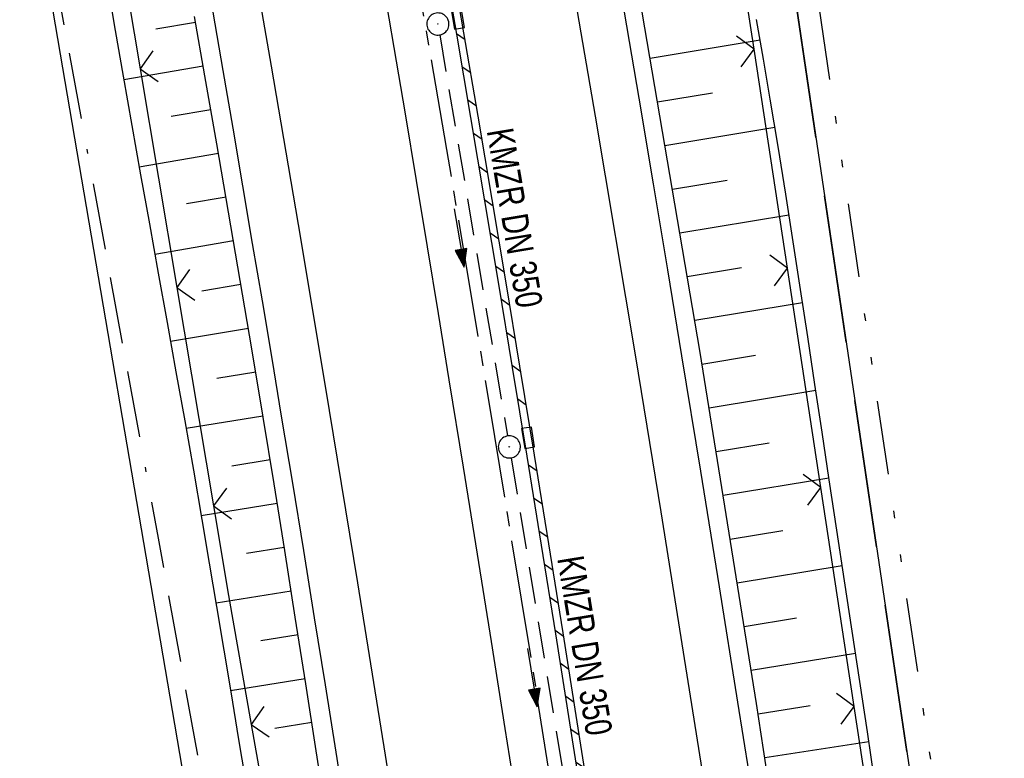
# Model space of a CAD drawing. Extents: x 510526 to 513920, y 467229 to 478797.
# Tile 71 of 256: x 511107 to 511173, y 470820 to 470870. Entities that reach past the tile are written whole.
import ezdxf

# ---------------------------------------------------------------- set-up
doc = ezdxf.new("R2010")
doc.units = 0
doc.header["$LTSCALE"] = 10
doc.header["$MEASUREMENT"] = 0
for name, pattern in [('ACAD_ISO16W100', [73, 15, -6.5, 15, -6.5, 15, -7, 1, -7]), ('ACHSE', [5.5, 4, -0.5, 0.5, -0.5]), ('LT00', [0]), ('LT05', [0.7, 0.5, -0.2]), ('LT09', [0.54, 0.2, -0.1, 0.02, -0.1, 0.02, -0.1]), ('STRICHLINIE2', [0.375, 0.25, -0.125])]:
    doc.linetypes.add(name, pattern=pattern)
doc.layers.get('0').update_dxf_attribs({"linetype": 'LT00'})
for name, color, linetype in [('-AX-020', 250, 'ACHSE'), ('-Halt-Pfeil', 4, 'LT00'), ('-Haltung', 182, 'STRICHLINIE2'), ('-Haltungsbeschriftung', 182, 'LT00'), ('BAB-KABEL', 220, 'ACAD_ISO16W100'), ('DFK_AB_L', 21, 'LT00'), ('GEMARKUNGSGRENZE', 3, 'LT09'), ('V96_AFBR_BAB', 250, 'LT00'), ('V96_BOESCH', 250, 'LT00'), ('V96_BORDRINNE', 182, 'LT00'), ('V96_BOSCHUNG', 250, 'LT00'), ('V96_KA_PRUF', 182, 'LT00'), ('V96_LD_MARK', 250, 'LT00'), ('V96_RINNE', 182, 'LT00'), ('V96_SINKK', 182, 'LT00'), ('V96_ZAUN', 40, 'LT00'), ('WSG-GRENZE', 162, 'LT05')]:
    doc.layers.add(name, color=color, linetype=linetype)
doc.styles.add('Haltungsbeschriftung', font='ARIAL.TTF', dxfattribs={"width": 0.75})

# ---------------------------------------------------------------- blocks, each defined once
blk = doc.blocks.new('SYMB0652')
at = {"color": 0, "linetype": 'ByBlock'}
blk.add_lwpolyline([(-0.15, -0.075), (0.15, -0.075), (0.15, 0.075), (-0.15, 0.075), (-0.15, -0.075)], dxfattribs=at)
blk = doc.blocks.new('SYMB0003')
at = {"color": 0, "linetype": 'ByBlock'}
for p, q in [((-0.015712, 0), (0.010166, 0.012015)), ((0, -0.021257), (-0.015712, 0)), ((0.010166, 0.012015), (0, -0.021257))]:
    blk.add_line(p, q, dxfattribs=at)
for points in [[(-0.031395, 0.499013), (-0.093691, 0.491144), (-0.154509, 0.475528), (-0.21289, 0.452414), (-0.267913, 0.422164), (-0.318712, 0.385257), (-0.364484, 0.342274), (-0.404509, 0.293893), (-0.438154, 0.240877), (-0.464888, 0.184062), (-0.484292, 0.124345), (-0.496058, 0.062667), (-0.5, 0)], [(0.5, 0), (0.496057, 0.062667), (0.484292, 0.124345), (0.464888, 0.184062), (0.438153, 0.240877), (0.404509, 0.293893), (0.364484, 0.342274), (0.318712, 0.385257), (0.267913, 0.422164), (0.21289, 0.452414), (0.154509, 0.475528), (0.093691, 0.491144), (0.031395, 0.499013), (-0.031395, 0.499013)], [(-0.5, 0), (-0.496058, -0.062667), (-0.484292, -0.124345), (-0.464888, -0.184062), (-0.438154, -0.240877), (-0.404509, -0.293893), (-0.364485, -0.342274), (-0.318712, -0.385257), (-0.267914, -0.422164), (-0.21289, -0.452414), (-0.154509, -0.475529), (-0.093691, -0.491144), (-0.031395, -0.499014), (0.031395, -0.499014)], [(0.031395, -0.499014), (0.093691, -0.491144), (0.154509, -0.475529), (0.21289, -0.452414), (0.267914, -0.422164), (0.318712, -0.385257), (0.364485, -0.342274), (0.404509, -0.293893), (0.438154, -0.240877), (0.464889, -0.184062), (0.484292, -0.124345), (0.496058, -0.062667), (0.5, 0)]]:
    blk.add_lwpolyline(points, dxfattribs=at)
blk = doc.blocks.new('SYMB0024')
at = {"color": 0, "linetype": 'ByBlock'}
for p, q in [((-0.5, 0.5), (0, 0)), ((0, 0), (0.5, 0.5))]:
    blk.add_line(p, q, dxfattribs=at)
blk = doc.blocks.new('SYMB0070')
at = {"color": 0, "linetype": 'ByBlock'}
for p, q in [((-0.5, 0), (0.2, 0)), ((0.5, 0), (0.2, 0.1)), ((0.2, 0.1), (0.2, 0)), ((0.468, 0), (0.21, 0.086)), ((0.21, 0.086), (0.21, -0.086)), ((0.21, -0.086), (0.468, 0)), ((0.22, -0.072), (0.437, 0)), ((0.23, -0.058), (0.405, 0)), ((0.24, -0.045), (0.374, 0)), ((0.342, 0), (0.25, 0.031)), ((0.25, 0.031), (0.25, -0.031)), ((0.25, -0.031), (0.342, 0)), ((0.26, -0.017), (0.31, 0)), ((0.27, -0.003), (0.279, 0))]:
    blk.add_line(p, q, dxfattribs=at)
for points in [[(0.2, 0), (0.2, -0.1), (0.5, 0)], [(0.437, 0), (0.22, 0.072), (0.22, -0.072)], [(0.405, 0), (0.23, 0.058), (0.23, -0.058)], [(0.374, 0), (0.24, 0.045), (0.24, -0.045)], [(0.31, 0), (0.26, 0.017), (0.26, -0.017)], [(0.279, 0), (0.27, 0.003), (0.27, -0.003)]]:
    blk.add_lwpolyline(points, dxfattribs=at)

msp = doc.modelspace()

# ---------------------------------------------------------------- hatches: boundary and pattern name
at = {"layer": 'V96_BORDRINNE'}
h = msp.add_hatch(dxfattribs=at)
h.set_pattern_fill('ANSI31', color=256, scale=13, angle=280, style=0)
h.paths.add_polyline_path([(511137.824, 470863.611), (511136.864, 470869.248), (511136.805, 470869.588), (511136.312, 470869.505), (511136.371, 470869.164), (511137.331, 470863.528), (511138.283, 470857.89), (511139.227, 470852.251), (511140.161, 470846.611), (511140.839, 470842.475), (511141.332, 470842.554), (511140.654, 470846.692), (511139.72, 470852.334), (511138.776, 470857.973)])
h.paths.add_polyline_path([(511142.614, 470834.664), (511141.639, 470840.679), (511141.551, 470841.222), (511141.057, 470841.143), (511141.146, 470840.599), (511142.12, 470834.585), (511143.084, 470828.569), (511144.04, 470822.552), (511144.989, 470816.523), (511145.749, 470811.65), (511146.243, 470811.726), (511145.483, 470816.6), (511144.534, 470822.63), (511143.578, 470828.648)])

# ---------------------------------------------------------------- linework, layer by layer
at = {"layer": '-AX-020', "ltscale": 0.2, "flags": 128}
msp.add_lwpolyline([(513881.716, 478796.972), (513877.87, 478787.354), (513870.367, 478768.801), (513862.788, 478750.278), (513855.137, 478731.786), (513847.411, 478713.324), (513839.611, 478694.893), (513831.738, 478676.494), (513823.791, 478658.127), (513815.771, 478639.791), (513807.678, 478621.487), (513799.512, 478603.216), (513791.272, 478584.978), (513782.96, 478566.773), (513774.576, 478548.601), (513766.118, 478530.463), (513757.588, 478512.359), (513748.986, 478494.289), (513740.312, 478476.254), (513731.565, 478458.253), (513722.747, 478440.287), (513713.857, 478422.357), (513704.896, 478404.463), (513695.863, 478386.605), (513686.758, 478368.782), (513677.583, 478350.997), (513668.336, 478333.248), (513659.019, 478315.536), (513649.63, 478297.862), (513640.172, 478280.225), (513630.643, 478262.626), (513621.043, 478245.066), (513611.374, 478227.544), (513601.634, 478210.061), (513591.825, 478192.617), (513586.745, 478183.647), (513576.83, 478166.262), (513566.848, 478148.917), (513556.8, 478131.609), (513546.688, 478114.338), (513536.514, 478097.104), (513526.28, 478079.906), (513515.988, 478062.743), (513505.638, 478045.613), (513495.234, 478028.517), (513484.778, 478011.453), (513474.27, 477994.421), (513463.712, 477977.419), (513453.108, 477960.447), (513442.457, 477943.503), (513431.762, 477926.587), (513421.026, 477909.698), (513410.248, 477892.835), (513399.432, 477875.997), (513388.579, 477859.182), (513377.691, 477842.39), (513366.769, 477825.62), (513355.815, 477808.871), (513344.831, 477792.142), (513333.819, 477775.431), (513322.78, 477758.738), (513311.715, 477742.062), (513300.628, 477725.401), (513289.519, 477708.754), (513278.389, 477692.121), (513267.242, 477675.5), (513256.078, 477658.891), (513244.899, 477642.291), (513233.706, 477625.7), (513222.502, 477609.117), (513211.288, 477592.542), (513200.066, 477575.971), (513188.837, 477559.405), (513177.603, 477542.843), (513166.366, 477526.282), (513154.797, 477509.239), (513142.496, 477491.114), (513130.197, 477472.988), (513117.902, 477454.859), (513105.613, 477436.726), (513093.333, 477418.587), (513081.064, 477400.44), (513068.808, 477382.285), (513056.567, 477364.119), (513044.344, 477345.942), (513032.141, 477327.752), (513019.958, 477309.547), (513007.8, 477291.325), (512995.668, 477273.087), (512983.565, 477254.83), (512971.492, 477236.552), (512959.452, 477218.253), (512947.447, 477199.931), (512935.479, 477181.584), (512923.551, 477163.212), (512911.665, 477144.812), (512899.822, 477126.385), (512888.026, 477107.927), (512876.279, 477089.439), (512864.582, 477070.918), (512852.939, 477052.364), (512841.352, 477033.775), (512829.822, 477015.15), (512818.352, 476996.488), (512806.945, 476977.787), (512795.603, 476959.048), (512789.644, 476949.141), (512778.405, 476930.339), (512767.236, 476911.496), (512756.135, 476892.613), (512745.103, 476873.688), (512734.14, 476854.724), (512723.246, 476835.72), (512712.422, 476816.676), (512701.668, 476797.593), (512690.983, 476778.471), (512680.369, 476759.309), (512669.824, 476740.11), (512659.35, 476720.871), (512648.946, 476701.595), (512638.612, 476682.281), (512628.349, 476662.929), (512618.157, 476643.54), (512608.036, 476624.113), (512597.985, 476604.65), (512588.006, 476585.15), (512578.098, 476565.614), (512568.261, 476546.042), (512558.497, 476526.434), (512548.803, 476506.791), (512539.182, 476487.112), (512529.632, 476467.399), (512520.155, 476447.65), (512510.749, 476427.867), (512501.416, 476408.05), (512492.156, 476388.199), (512482.968, 476368.314), (512473.852, 476348.396), (512464.81, 476328.445), (512455.84, 476308.46), (512446.944, 476288.443), (512438.12, 476268.394), (512429.37, 476248.313), (512420.694, 476228.2), (512412.09, 476208.055), (512403.561, 476187.879), (512395.105, 476167.672), (512386.723, 476147.434), (512378.415, 476127.166), (512370.181, 476106.867), (512362.021, 476086.539), (512353.936, 476066.181), (512345.925, 476045.794), (512337.988, 476025.377), (512330.127, 476004.932), (512322.339, 475984.458), (512314.627, 475963.955), (512306.989, 475943.425), (512299.427, 475922.867), (512291.94, 475902.281), (512284.528, 475881.669), (512277.191, 475861.029), (512269.93, 475840.362), (512262.744, 475819.67), (512255.634, 475798.951), (512248.599, 475778.206), (512241.641, 475757.436), (512234.758, 475736.641), (512227.951, 475715.82), (512221.221, 475694.975), (512214.566, 475674.105), (512207.988, 475653.211), (512201.487, 475632.294), (512200.128, 475627.887), (512194.281, 475608.791), (512188.5, 475589.674), (512182.785, 475570.538), (512177.137, 475551.381), (512171.56, 475532.204), (512166.053, 475513.007), (512160.618, 475493.788), (512155.257, 475474.55), (512149.971, 475455.29), (512148.09, 475448.361), (512142.908, 475429.074), (512137.804, 475409.765), (512132.778, 475390.436), (512127.829, 475371.088), (512122.957, 475351.719), (512118.163, 475332.332), (512113.447, 475312.925), (512108.808, 475293.499), (512104.247, 475274.055), (512099.765, 475254.593), (512095.36, 475235.113), (512091.033, 475215.616), (512086.785, 475196.101), (512082.614, 475176.57), (512078.522, 475157.022), (512074.508, 475137.458), (512070.573, 475117.878), (512066.716, 475098.282), (512063.238, 475080.246), (512059.532, 475060.621), (512055.901, 475040.983), (512052.344, 475021.33), (512048.857, 475001.665), (512045.438, 474981.988), (512042.084, 474962.3), (512038.794, 474942.602), (512035.562, 474922.893), (512032.388, 474903.175), (512029.269, 474883.449), (512026.201, 474863.714), (512023.183, 474843.972), (512020.21, 474824.222), (512017.282, 474804.467), (512014.394, 474784.705), (512011.544, 474764.937), (512008.73, 474745.165), (512005.949, 474725.388), (512003.198, 474705.607), (512000.474, 474685.821), (511997.775, 474666.033), (511995.098, 474646.242), (511992.439, 474626.448), (511989.798, 474606.651), (511987.169, 474586.854), (511984.552, 474567.054), (511981.943, 474547.253), (511979.34, 474527.452), (511976.744, 474507.689), (511975.127, 474495.377), (511973.477, 474482.815), (511971.825, 474470.254), (511970.169, 474457.693), (511968.506, 474445.133), (511966.835, 474432.574), (511965.154, 474420.016), (511963.46, 474407.46), (511961.752, 474394.906), (511960.027, 474382.355), (511958.283, 474369.806), (511956.518, 474357.259), (511954.73, 474344.717), (511952.918, 474332.177), (511951.078, 474319.642), (511949.209, 474307.111), (511947.309, 474294.584), (511945.376, 474282.063), (511943.407, 474269.547), (511941.4, 474257.038), (511939.355, 474244.534), (511937.267, 474232.038), (511935.137, 474219.549), (511932.96, 474207.067), (511930.736, 474194.594), (511928.462, 474182.131), (511926.136, 474169.676), (511923.757, 474157.232), (511921.321, 474144.799), (511918.829, 474132.377), (511916.276, 474119.967), (511913.661, 474107.57), (511910.982, 474095.187), (511908.238, 474082.818), (511905.425, 474070.464), (511902.544, 474058.127), (511899.59, 474045.806), (511896.562, 474033.504), (511893.47, 474021.261), (511890.29, 474008.997), (511887.033, 473996.753), (511883.699, 473984.53), (511880.287, 473972.328), (511876.798, 473960.148), (511873.233, 473947.991), (511869.591, 473935.856), (511865.873, 473923.745), (511862.077, 473911.656), (511858.206, 473899.593), (511854.259, 473887.554), (511850.236, 473875.54), (511846.136, 473863.552), (511841.962, 473851.59), (511837.711, 473839.654), (511833.386, 473827.746), (511828.985, 473815.865), (511824.51, 473804.012), (511819.96, 473792.188), (511815.335, 473780.392), (511810.636, 473768.626), (511805.863, 473756.89), (511801.015, 473745.185), (511796.094, 473733.51), (511791.099, 473721.866), (511786.031, 473710.255), (511780.889, 473698.675), (511775.675, 473687.128), (511770.388, 473675.615), (511765.028, 473664.135), (511759.596, 473652.689), (511754.091, 473641.278), (511748.515, 473629.901), (511742.867, 473618.56), (511737.147, 473607.255), (511731.356, 473595.986), (511725.494, 473584.754), (511719.562, 473573.559), (511713.558, 473562.402), (511707.485, 473551.283), (511701.341, 473540.203), (511695.128, 473529.162), (511688.845, 473518.159), (511682.492, 473507.198), (511676.07, 473496.276), (511669.58, 473485.395), (511663.021, 473474.555), (511656.394, 473463.757), (511649.699, 473453.001), (511642.935, 473442.288), (511636.105, 473431.617), (511629.207, 473420.99), (511622.242, 473410.406), (511615.211, 473399.867), (511608.113, 473389.372), (511600.949, 473378.922), (511593.719, 473368.518), (511586.423, 473358.16), (511579.062, 473347.848), (511571.637, 473337.582), (511564.147, 473327.364), (511556.592, 473317.193), (511548.973, 473307.07), (511541.291, 473296.996), (511533.545, 473286.969), (511525.735, 473276.993), (511517.863, 473267.066), (511509.929, 473257.188), (511501.932, 473247.361), (511493.873, 473237.584), (511485.753, 473227.859), (511477.572, 473218.186), (511475.548, 473215.811), (511467.291, 473206.202), (511458.976, 473196.642), (511450.605, 473187.132), (511442.182, 473177.667), (511433.709, 473168.249), (511425.188, 473158.872), (511416.622, 473149.537), (511408.014, 473140.241), (511399.365, 473130.982), (511390.679, 473121.758), (511381.958, 473112.568), (511373.205, 473103.409), (511364.421, 473094.278), (511355.61, 473085.175), (511346.772, 473076.096), (511337.912, 473067.039), (511329.031, 473058.003), (511320.132, 473048.986), (511311.216, 473039.984), (511302.286, 473030.997), (511293.345, 473022.02), (511284.394, 473013.053), (511275.436, 473004.094), (511266.473, 472995.139), (511255.909, 472984.591), (511236.789, 472965.502), (511230.177, 472958.9), (511223.567, 472952.294), (511216.964, 472945.683), (511210.368, 472939.063), (511203.785, 472932.433), (511197.215, 472925.788), (511190.663, 472919.125), (511184.131, 472912.443), (511177.622, 472905.739), (511171.139, 472899.01), (511164.685, 472892.252), (511158.263, 472885.464), (511151.877, 472878.643), (511145.529, 472871.786), (511139.222, 472864.891), (511132.96, 472857.955), (511126.746, 472850.976), (511120.583, 472843.952), (511114.476, 472836.881), (511109.32, 472830.82), (511103.322, 472823.655), (511097.386, 472816.438), (511091.511, 472809.171), (511085.699, 472801.854), (511079.95, 472794.488), (511074.265, 472787.072), (511068.642, 472779.609), (511063.084, 472772.097), (511057.591, 472764.538), (511052.162, 472756.933), (511046.799, 472749.281), (511041.501, 472741.584), (511036.27, 472733.841), (511031.105, 472726.054), (511026.007, 472718.223), (511020.976, 472710.349), (511016.012, 472702.431), (511011.117, 472694.472), (511006.29, 472686.471), (511001.532, 472678.429), (510996.842, 472670.347), (510992.223, 472662.225), (510987.672, 472654.063), (510983.192, 472645.863), (510978.782, 472637.625), (510974.443, 472629.349), (510970.175, 472621.036), (510965.978, 472612.687), (510961.853, 472604.303), (510957.799, 472595.883), (510953.818, 472587.43), (510949.91, 472578.942), (510946.074, 472570.422), (510942.311, 472561.868), (510938.622, 472553.283), (510935.007, 472544.666), (510931.465, 472536.02), (510927.997, 472527.343), (510924.604, 472518.636), (510921.286, 472509.901), (510918.042, 472501.138), (510914.874, 472492.347), (510911.781, 472483.529), (510908.763, 472474.686), (510905.821, 472465.817), (510902.956, 472456.923), (510900.166, 472448.004), (510897.454, 472439.062), (510894.817, 472430.098), (510892.258, 472421.111), (510889.776, 472412.102), (510887.37, 472403.073), (510885.043, 472394.023), (510882.792, 472384.954), (510880.62, 472375.866), (510878.525, 472366.759), (510876.509, 472357.635), (510874.57, 472348.494), (510872.71, 472339.337), (510870.929, 472330.164), (510869.226, 472320.976), (510867.602, 472311.774), (510866.056, 472302.558), (510864.59, 472293.33), (510863.202, 472284.089), (510861.894, 472274.837), (510860.665, 472265.574), (510859.516, 472256.301), (510858.445, 472247.018), (510857.455, 472237.726), (510856.544, 472228.427), (510855.712, 472219.119), (510854.96, 472209.806), (510854.288, 472200.485), (510853.696, 472191.159), (510853.184, 472181.829), (510852.752, 472172.495), (510852.399, 472163.157), (510852.127, 472153.817), (510851.934, 472144.475), (510851.822, 472135.131), (510851.789, 472125.787), (510851.836, 472116.443), (510851.964, 472107.1), (510852.009, 472104.711), (510852.237, 472095.37), (510852.543, 472086.03), (510852.927, 472076.694), (510853.387, 472067.361), (510853.922, 472058.032), (510854.53, 472048.707), (510855.21, 472039.388), (510855.961, 472030.074), (510856.782, 472020.766), (510857.671, 472011.464), (510858.627, 472002.169), (510859.649, 471992.88), (510860.734, 471983.599), (510861.883, 471974.326), (510863.094, 471965.06), (510864.364, 471955.802), (510865.694, 471946.554), (510867.082, 471937.313), (510868.525, 471928.081), (510870.024, 471918.857), (510871.577, 471909.643), (510873.182, 471900.438), (510874.839, 471891.241), (510876.545, 471882.054), (510878.3, 471872.876), (510880.102, 471863.708), (510881.95, 471854.548), (510883.842, 471845.397), (510885.778, 471836.255), (510887.756, 471827.123), (510889.775, 471817.999), (510891.834, 471808.885), (510893.93, 471799.779), (510896.064, 471790.681), (510898.233, 471781.592), (510900.437, 471772.511), (510902.673, 471763.439), (510904.942, 471754.374), (510907.241, 471745.317), (510909.57, 471736.267), (510911.926, 471727.225), (510914.31, 471718.19), (510916.719, 471709.161), (510919.152, 471700.139), (510921.608, 471691.124), (510924.087, 471682.114), (510926.585, 471673.11), (510929.104, 471664.112), (510931.64, 471655.118), (510934.193, 471646.129), (510936.762, 471637.145), (510939.345, 471628.165), (510941.941, 471619.188), (510944.55, 471610.216), (510947.169, 471601.246), (510949.797, 471592.279), (510952.434, 471583.314), (510955.078, 471574.352), (510957.727, 471565.391), (510960.382, 471556.431), (510963.039, 471547.473), (510967.703, 471531.767), (510970.248, 471523.199), (510975.26, 471506.323), (510980.27, 471489.445), (510985.273, 471472.566), (510990.267, 471455.684), (510995.248, 471438.798), (511000.214, 471421.908), (511005.162, 471405.012), (511010.087, 471388.11), (511014.988, 471371.201), (511019.861, 471354.283), (511024.703, 471337.357), (511029.511, 471320.421), (511034.281, 471303.475), (511039.011, 471286.517), (511043.698, 471269.547), (511048.338, 471252.564), (511052.928, 471235.568), (511057.465, 471218.557), (511061.945, 471201.532), (511066.367, 471184.491), (511070.726, 471167.434), (511075.019, 471150.36), (511079.243, 471133.269), (511083.395, 471116.16), (511086.572, 471102.843), (511090.589, 471085.702), (511094.527, 471068.543), (511098.388, 471051.366), (511102.17, 471034.172), (511105.875, 471016.961), (511109.501, 470999.734), (511113.048, 470982.489), (511116.518, 470965.23), (511119.908, 470947.954), (511123.221, 470930.663), (511126.454, 470913.357), (511129.609, 470896.037), (511132.686, 470878.703), (511135.683, 470861.354), (511138.602, 470843.993), (511141.441, 470826.619), (511144.202, 470809.231), (511146.884, 470791.831), (511149.487, 470774.42), (511152.01, 470756.996), (511154.454, 470739.562), (511156.819, 470722.116), (511159.105, 470704.66), (511161.311, 470687.193), (511163.438, 470669.717), (511165.485, 470652.232), (511165.638, 470650.897), (511167.873, 470631.022), (511170.027, 470611.138), (511172.103, 470591.246), (511174.098, 470571.346), (511176.014, 470551.438), (511177.851, 470531.523), (511179.526, 470512.546), (511180.884, 470496.345), (511182.163, 470480.137), (511183.363, 470463.922), (511184.482, 470447.702), (511185.522, 470431.478), (511186.482, 470415.247), (511187.362, 470399.013), (511188.162, 470382.774), (511188.882, 470366.532), (511189.522, 470350.286), (511190.082, 470334.037), (511190.563, 470317.786), (511190.963, 470301.532), (511191.284, 470285.277), (511191.524, 470269.02), (511191.684, 470252.763), (511191.765, 470236.505), (511191.765, 470220.247), (511191.686, 470203.988), (511191.526, 470187.731), (511191.287, 470171.474), (511191.243, 470169.007), (511190.912, 470152.752), (511190.504, 470136.499), (511190.023, 470120.247), (511189.472, 470103.998), (511188.854, 470087.752), (511188.173, 470071.508), (511187.432, 470055.266), (511186.634, 470039.027), (511185.783, 470022.791), (511184.882, 470006.558), (511183.935, 469990.327), (511182.944, 469974.099), (511181.913, 469957.873), (511180.846, 469941.65), (511179.745, 469925.429), (511178.614, 469909.21), (511177.457, 469892.993), (511176.276, 469876.777), (511175.075, 469860.563), (511173.858, 469844.35), (511172.627, 469828.139), (511171.386, 469811.927), (511170.138, 469795.717), (511168.847, 469778.991), (511030.959, 467993.348), (511029.419, 467973.407), (511027.883, 467953.466), (511026.353, 467933.525), (511024.832, 467913.582), (511023.323, 467893.64), (511021.828, 467873.695), (511020.353, 467853.75), (511018.898, 467833.804), (511017.467, 467813.855), (511016.063, 467793.903), (511014.69, 467773.951), (511013.35, 467753.995), (511012.046, 467734.038), (511010.782, 467714.078), (511009.56, 467694.116), (511008.383, 467674.151), (511007.254, 467654.183), (511006.177, 467634.211), (511005.154, 467614.237), (511004.188, 467594.261), (511003.284, 467574.281), (511002.442, 467554.299), (511001.667, 467534.314), (511000.962, 467514.327), (511000.329, 467494.336), (510999.772, 467474.345), (510999.556, 467465.709), (510999.112, 467445.714), (510998.747, 467425.717), (510998.463, 467405.719), (510998.259, 467385.719), (510998.135, 467365.72), (510998.091, 467345.72), (510998.127, 467325.72), (510998.243, 467305.721), (510998.439, 467285.721), (510998.715, 467265.723), (510999.071, 467245.726), (510999.432, 467229.156)], dxfattribs=at)
at = {"layer": '-Haltung'}
for p, q in [((511135.223, 470869.108, 359.872), (511139.814, 470841.97, 359.872)), ((511140.061, 470840.49, 359.872), (511144.896, 470811.065, 359.872))]:
    msp.add_line(p, q, dxfattribs=at)
at = {"layer": 'BAB-KABEL', "ltscale": 0.03, "flags": 128}
msp.add_lwpolyline([(513339.839, 477816.319), (513312.266, 477774.649), (513284.672, 477732.996), (513252.5, 477694.412), (513223.881, 477653.496), (513195.795, 477612.121), (513167.629, 477570.875), (513139.88, 477529.298), (513111.793, 477487.916), (513083.807, 477446.454), (513055.844, 477404.978), (513022.492, 477355.034), (513000.515, 477321.52), (512973.122, 477279.62), (512945.422, 477237.871), (512917.575, 477196.217), (512879.155, 477137.499), (512858.339, 477103.216), (512837.389, 477068.954), (512811.451, 477026.06), (512784.195, 476983.896), (512756.652, 476941.559), (512731.123, 476898.632), (512706.393, 476854.964), (512681.949, 476811.101), (512658.869, 476770.394), (512633.742, 476723.052), (512609.823, 476678.973), (512586.03, 476634.72), (512574.463, 476609.04), (512565.77, 476584.237), (512545.206, 476542.916), (512523.454, 476497.739), (512501.769, 476452.474), (512480.246, 476407.171), (512458.846, 476361.789), (512438.563, 476315.939), (512418.177, 476270.118), (512378.72, 476177.833), (512359.892, 476131.364), (512341.348, 476084.783), (512322.575, 476038.314), (512304.817, 475991.341), (512287.677, 475944.24), (512270.282, 475897.168), (512254.121, 475849.696), (512237.768, 475802.276), (512221.53, 475754.824), (512205.859, 475707.192), (512190.782, 475659.377), (512175.78, 475611.52), (512161.516, 475563.423), (512145.692, 475515.804), (512137.725, 475496.074), (512130.625, 475467.918), (512119.035, 475418.91), (512105.583, 475370.555), (512100.73, 475351.099), (512084.182, 475320.513), (512082.618, 475318.668), (512071.987, 475296.243), (512062.064, 475264.372), (512059.316, 475232.902), (512061.872, 475193.176), (512054.818, 475143.1), (512045.689, 475099.989), (512036.29, 475050.898), (512027.273, 475001.725), (512018.223, 474952.549), (512008.899, 474903.418), (512000.14, 474854.229), (511992.355, 474804.855), (511985.273, 474755.369), (511977.385, 474700.851), (511969.41, 474646.425), (511966.53, 474615.204), (511972.795, 474604.79), (511970.049, 474596.165), (511959.565, 474586.374), (511941.907, 474517.478), (511936.852, 474477.772), (511926.657, 474399.733), (511919.973, 474355.376), (511910.09, 474296.615), (511899.454, 474238.126), (511883.784, 474152.683), (511870.289, 474094.001), (511857.131, 474053.876), (511852.776, 474012.454), (511853.171, 473966.862), (511852.492, 473957.146), (511851.311, 473949.656), (511841.692, 473942.065), (511825.821, 473895.229), (511826.651, 473894.117), (511810.899, 473851.945), (511793.573, 473805.027), (511775.285, 473758.358), (511755.124, 473712.475), (511734.052, 473667.008), (511712.225, 473621.972), (511689.498, 473577.273), (511665.157, 473533.497), (511639.854, 473490.241), (511612.908, 473448.14), (511601.588, 473431.806), (511558.048, 473366.072), (511514.894, 473306.01), (511484.056, 473267.454), (511450.631, 473224.7), (511393.065, 473164.53), (511363.017, 473132.866), (511308.517, 473076.446), (511275.572, 473040.359), (511243.006, 473009.331), (511235.22, 472986.054), (511231.03, 472981.056), (511075.99, 472813.106), (511070.243, 472807.304), (511057.801, 472797.513), (511038.028, 472769.96), (511010.695, 472730.526), (510983.876, 472687.185), (510959.577, 472643.761), (510934.3, 472604.326), (510904.804, 472574.327), (510913.914, 472558.288), (510911.702, 472550.665), (510911.228, 472549.239), (510895.971, 472514.712), (510882.655, 472477.924), (510872.403, 472460.753), (510857.497, 472432.352), (510836.101, 472381.12), (510836.281, 472368.894), (510832.944, 472355.972), (510830.181, 472332.026), (510848.219, 472325.537), (510838.512, 472271.416), (510831.965, 472215.431), (510830.702, 472169.392), (510828.833, 472118.665), (510829.075, 472067.625), (510833.949, 472011.739), (510842.444, 471951.437), (510849.978, 471906.34), (510856.18, 471866.272), (510867.229, 471812.821), (510879.853, 471762.875), (510891.506, 471713.806), (510903.789, 471665.07), (510916.063, 471616.285), (510929.638, 471568.076), (510950.958, 471501.368), (510971.606, 471429.824), (510974.35, 471422.765), (510989.551, 471366.875), (511004.499, 471314.199), (511016.364, 471270.838), (511026.276, 471232.419), (511039.24, 471184.146), (511056.597, 471116.881), (511065.905, 471078.265), (511077.604, 471030.011), (511089.225, 470981.622), (511098.911, 470932.895), (511107.165, 470884.025), (511116.152, 470835.042), (511125.079, 470786.059), (511133.148, 470736.973), (511137.299, 470706.315), (511129.89, 470689.715), (511129.543, 470684.612), (511132.443, 470671.581), (511143.113, 470670.948), (511145.784, 470638.261), (511151.08, 470588.888), (511155.977, 470539.416), (511159.512, 470489.779), (511162.627, 470440.141), (511165.944, 470390.621), (511167.842, 470340.945), (511167.805, 470291.237), (511167.773, 470272.425), (511169.192, 470243.962), (511168.974, 470223.344), (511163.734, 470203.872), (511151.457, 470170.118), (511152.401, 470145.764), (511161.627, 470107.325), (511162.261, 470078.654), (511157.084, 470021.39), (511153.973, 469975.779), (511150.229, 469924.108), (511146.614, 469878.373), (511141.044, 469826.728), (511133.852, 469745.039), (511131.815, 469700.017), (511128.932, 469655.166), (511125.194, 469595.287), (511130.663, 469554.69), (511130.405, 469544.669), (511121.691, 469477.401)], dxfattribs=at)
at = {"layer": 'DFK_AB_L'}
for p, q in [((511157.8, 470881.658), (511170.01, 470799.292)), ((511122.834, 470790.079), (511108.567, 470873.531))]:
    msp.add_line(p, q, dxfattribs=at)
at = {"layer": 'GEMARKUNGSGRENZE', "ltscale": 2.5, "flags": 128}
msp.add_lwpolyline([(511338.816, 472915.913), (511340.719, 472885.882), (511337.388, 472885.57), (511309.655, 472881.528), (511259.852, 472877.768), (511252.986, 472872.448), (511243.285, 472879.226), (511234.252, 472878.215), (511233.258, 472867.438), (511216.033, 472862.714), (511207.797, 472857.961), (511191.39, 472853.613), (511190.752, 472855.636), (511140.812, 472836.029), (511125.011, 472817.797), (511083.654, 472766.593), (511031.927, 472691.269), (510996.407, 472627.328), (510946.881, 472521.115), (510931.137, 472471.162), (510904.274, 472356.963), (510903.968, 472355.512), (510901.213, 472342.303), (510941.585, 472335.037), (510971.004, 472327.668), (510993.448, 472322.391), (511002.822, 472295.217), (510981.46, 472288.086), (510979.077, 472252.27), (510975.289, 472194.983), (510973.333, 472186.399), (510968.719, 472165.904), (510952.995, 472136.274), (510921.262, 472097.626), (510905.045, 472075.837), (510893.26, 472050.556), (510892.004, 472047.859), (510887.625, 472022.351), (510889.456, 471975.295), (510899.305, 471911.874), (510912.906, 471849.007), (510930.533, 471767.721), (510947.502, 471695.56), (510972.146, 471610.023), (510987.56, 471561.132), (510988.88, 471556.962), (510998.361, 471526.879), (511023.643, 471445.762), (511025.921, 471438.309), (511028.867, 471429.142), (511055.244, 471334.955), (511075.564, 471262.687), (511076.644, 471258.867), (511081.081, 471243.062), (511102.936, 471153.981), (511126.453, 471060.173), (511143.975, 470974.853), (511146.57, 470959.094), (511159.172, 470882.632), (511171.606, 470798.752), (511182.45, 470711.367), (511193.007, 470699.758), (511193.732, 470690.194), (511187.835, 470675.545), (511194.982, 470614.953), (511207.145, 470475.088), (511207.634, 470473.853), (511218.628, 470446.187), (511282.702, 470462.387), (511261.684, 470406.378), (511258.844, 470397.918), (511238.143, 470342.746), (511229.339, 470301.994), (511223.45, 470293.888), (511221.465, 470291.064), (511213.87, 470286.717), (511168.704, 470265.706), (511166.268, 470263.992)], dxfattribs=at)
at = {"layer": 'V96_AFBR_BAB', "elevation": 359.872}
for points in [[(511131.439, 470872.242), (511132.121, 470868.26), (511132.88, 470863.764), (511133.63, 470859.267), (511134.373, 470854.768), (511135.109, 470850.268), (511135.842, 470845.768), (511136.799, 470839.868), (511137.751, 470833.967), (511138.699, 470828.065), (511139.641, 470822.162), (511140.427, 470817.207)], [(511129.477, 470812.503), (511128.203, 470820.566), (511127.479, 470825.117), (511126.749, 470829.668), (511126.014, 470834.217), (511125.271, 470838.765), (511124.52, 470843.312), (511123.869, 470847.21), (511123.212, 470851.107), (511122.552, 470855.003), (511121.889, 470858.899), (511121.226, 470862.795), (511120.563, 470866.691), (511119.893, 470870.645)], [(511165.374, 470757.942), (511164.678, 470762.717), (511163.977, 470767.492), (511163.273, 470772.266), (511162.568, 470777.04), (511161.887, 470781.646), (511161.205, 470786.251), (511160.52, 470790.856), (511159.83, 470795.461), (511159.134, 470800.064), (511158.403, 470804.843), (511157.664, 470809.62), (511156.919, 470814.397), (511156.167, 470819.172), (511155.41, 470823.947), (511154.161, 470831.763), (511152.9, 470839.578), (511151.626, 470847.39), (511150.669, 470853.206), (511149.704, 470859.021), (511148.728, 470864.834), (511147.742, 470870.645)]]:
    msp.add_lwpolyline(points, dxfattribs=at)
at = {"layer": 'V96_BOESCH', "elevation": 359.872}
for points in [[(511112.727, 470872.503), (511113.254, 470869.409), (511113.788, 470866.316), (511114.373, 470862.981), (511114.965, 470859.647), (511115.562, 470856.314), (511116.162, 470852.982), (511116.763, 470849.649), (511117.361, 470846.317), (511117.955, 470842.983), (511118.542, 470839.648), (511119.12, 470836.312), (511119.621, 470833.365), (511120.115, 470830.418), (511120.605, 470827.469), (511121.094, 470824.521), (511121.584, 470821.572), (511122.078, 470818.624)], [(511127.625, 470815.761), (511126.863, 470820.667), (511126.157, 470825.185), (511125.446, 470829.701), (511124.728, 470834.217), (511124.002, 470838.731), (511123.265, 470843.243), (511122.497, 470847.868), (511121.718, 470852.49), (511120.928, 470857.111), (511120.128, 470861.73), (511119.318, 470866.348), (511118.609, 470870.354)], [(511167.188, 470753.268), (511163.79, 470776.847), (511160.315, 470799.997), (511156.674, 470823.86), (511152.854, 470847.623), (511148.941, 470870.661)], [(511164.686, 470818.528), (511164.182, 470821.941), (511163.67, 470825.352), (511163.153, 470828.763), (511162.633, 470832.173), (511162.113, 470835.584), (511161.595, 470838.995), (511161.109, 470842.219), (511160.624, 470845.443), (511160.139, 470848.667), (511159.65, 470851.89), (511159.155, 470855.112), (511158.65, 470858.333), (511158.134, 470861.551), (511157.604, 470864.768), (511157.147, 470867.462), (511156.68, 470870.156)]]:
    msp.add_lwpolyline(points, dxfattribs=at)
at = {"layer": 'V96_BOSCHUNG'}
for p, q in [((511118.68, 470869.952, 359.872), (511116, 470869.489, 359.872)), ((511149.471, 470867.543, 359.872), (511156.921, 470868.773, 359.872)), ((511119.203, 470866.998, 359.872), (511113.831, 470866.069, 359.872)), ((511149.973, 470864.585, 359.872), (511153.7, 470865.201, 359.872)), ((511119.723, 470864.043, 359.872), (511117.036, 470863.579, 359.872)), ((511150.475, 470861.627, 359.872), (511157.921, 470862.857, 359.872)), ((511120.239, 470861.088, 359.872), (511114.873, 470860.16, 359.872)), ((511150.978, 470858.67, 359.872), (511154.689, 470859.283, 359.872)), ((511120.752, 470858.132, 359.872), (511118.077, 470857.67, 359.872)), ((511151.48, 470855.712, 359.872), (511158.871, 470856.933, 359.872)), ((511121.26, 470855.176, 359.872), (511115.933, 470854.254, 359.872)), ((511151.982, 470852.754, 359.872), (511155.657, 470853.361, 359.872)), ((511121.764, 470852.218, 359.872), (511119.115, 470851.76, 359.872)), ((511152.485, 470849.797, 359.872), (511159.785, 470851.003, 359.872)), ((511122.266, 470849.25, 359.872), (511116.995, 470848.36, 359.872)), ((511152.98, 470846.838, 359.872), (511156.607, 470847.437, 359.872)), ((511122.762, 470846.281, 359.872), (511120.142, 470845.849, 359.872)), ((511153.456, 470843.876, 359.872), (511160.681, 470845.069, 359.872)), ((511123.254, 470843.311, 359.872), (511118.046, 470842.473, 359.872)), ((511153.933, 470840.914, 359.872), (511157.529, 470841.508, 359.872)), ((511123.739, 470840.35, 359.872), (511121.152, 470839.934, 359.872)), ((511154.409, 470837.952, 359.872), (511161.573, 470839.135, 359.872)), ((511124.219, 470837.389, 359.872), (511119.077, 470836.562, 359.872)), ((511154.885, 470834.99, 359.872), (511158.454, 470835.579, 359.872)), ((511124.695, 470834.427, 359.872), (511122.138, 470834.016, 359.872)), ((511155.361, 470832.028, 359.872), (511162.476, 470833.203, 359.872)), ((511125.167, 470831.464, 359.872), (511120.077, 470830.646, 359.872)), ((511155.837, 470829.066, 359.872), (511159.383, 470829.652, 359.872)), ((511125.636, 470828.501, 359.872), (511123.103, 470828.094, 359.872)), ((511156.311, 470826.115, 359.872), (511163.381, 470827.26, 359.872)), ((511126.102, 470825.538, 359.872), (511121.06, 470824.727, 359.872)), ((511156.78, 470823.164, 359.872), (511160.306, 470823.723, 359.872)), ((511126.566, 470822.574, 359.872), (511124.059, 470822.17, 359.872)), ((511157.231, 470820.21, 359.872), (511164.277, 470821.303, 359.872))]:
    msp.add_line(p, q, dxfattribs=at)
at = {"layer": 'V96_LD_MARK', "elevation": 359.872}
for points in [[(511142.089, 470750.235), (511140.41, 470761.934), (511138.701, 470773.629), (511136.961, 470785.32), (511135.189, 470797.005), (511133.384, 470808.686), (511131.545, 470820.361), (511129.673, 470832.031), (511127.765, 470843.695), (511125.822, 470855.354), (511123.842, 470867.006), (511120.861, 470884.141)], [(511181.297, 470605.139), (511179.842, 470618.589), (511178.342, 470632.033), (511176.799, 470645.473), (511175.212, 470658.907), (511173.582, 470672.337), (511171.91, 470685.761), (511170.196, 470699.179), (511168.441, 470712.593), (511166.645, 470726.001), (511164.81, 470739.403), (511162.935, 470752.8), (511161.436, 470763.318), (511159.911, 470773.833), (511158.362, 470784.343), (511156.786, 470794.85), (511155.184, 470805.353), (511153.554, 470815.852), (511151.897, 470826.346), (511150.21, 470836.836), (511148.494, 470847.321), (511145.765, 470863.62), (511142.963, 470879.908)]]:
    msp.add_lwpolyline(points, dxfattribs=at)
at = {"layer": 'V96_RINNE', "elevation": 359.872}
for points in [[(511153.963, 470756.813), (511153.263, 470761.617), (511152.558, 470766.421), (511151.849, 470771.224), (511151.137, 470776.026), (511150.472, 470780.507), (511149.805, 470784.988), (511149.135, 470789.469), (511148.461, 470793.949), (511147.783, 470798.428), (511146.861, 470804.461), (511145.93, 470810.493), (511144.989, 470816.523), (511144.04, 470822.552), (511143.084, 470828.569), (511142.12, 470834.585), (511141.146, 470840.599), (511140.161, 470846.611), (511139.227, 470852.251), (511138.283, 470857.89), (511137.331, 470863.528), (511136.371, 470869.164), (511135.002, 470877.137)], [(511154.457, 470756.885), (511153.758, 470761.69), (511153.053, 470766.493), (511152.343, 470771.297), (511151.632, 470776.099), (511150.966, 470780.581), (511150.299, 470785.062), (511149.629, 470789.543), (511148.956, 470794.023), (511148.277, 470798.503), (511147.355, 470804.537), (511146.424, 470810.57), (511145.483, 470816.6), (511144.534, 470822.63), (511143.578, 470828.648), (511142.614, 470834.664), (511141.639, 470840.679), (511140.654, 470846.692), (511139.72, 470852.334), (511138.776, 470857.973), (511137.824, 470863.611), (511136.864, 470869.248), (511135.495, 470877.222)]]:
    msp.add_lwpolyline(points, dxfattribs=at)
at = {"layer": 'V96_ZAUN'}
for p, q in [((511156.508, 470868.149, 359.872), (511154.25, 470882.978, 359.872)), ((511112.46, 470881.612, 359.872), (511114.945, 470866.819, 359.872)), ((511158.765, 470853.32, 359.872), (511156.508, 470868.149, 359.872)), ((511114.945, 470866.819, 359.872), (511117.429, 470852.026, 359.872)), ((511161.023, 470838.491, 359.872), (511158.765, 470853.32, 359.872)), ((511117.429, 470852.026, 359.872), (511119.914, 470837.233, 359.872)), ((511163.28, 470823.661, 359.872), (511161.023, 470838.491, 359.872)), ((511165.538, 470808.832, 359.872), (511163.28, 470823.661, 359.872)), ((511122.465, 470822.452, 359.872), (511125.062, 470807.679, 359.872))]:
    msp.add_line(p, q, dxfattribs=at)
at = {"layer": 'V96_ZAUN', "elevation": 359.872}
msp.add_lwpolyline([(511119.914, 470837.233), (511120.932, 470831.17), (511122.465, 470822.452)], dxfattribs=at)
at = {"layer": 'WSG-GRENZE', "ltscale": 2, "flags": 128}
msp.add_lwpolyline([(511214.53, 470201.77), (511211.36, 470278.26), (511213.18, 470288.05), (511220.43, 470292.2), (511222.23, 470294.76), (511227.94, 470302.62), (511236.7, 470343.17), (511217.72, 470444.41), (511206.24, 470473.3), (511205.67, 470474.74), (511193.49, 470614.8), (511186.3, 470675.75), (511192.21, 470690.43), (511191.662, 470698.902), (511188.5, 470715.24), (511184.01, 470719.13), (511175.23, 470789.64), (511171.61, 470786.5), (511170.12, 470798.55), (511157.69, 470882.4), (511145.09, 470958.85)], dxfattribs=at)

# ---------------------------------------------------------------- block references
at = {"layer": '-Halt-Pfeil', "yscale": 4, "zscale": 4}
for p, xscale, rotation in [((511136.533, 470855.372, 359.872), 3.999999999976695, 279.6008859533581), ((511141.492, 470825.615, 359.872), 4.000000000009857, 279.3315859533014)]:
    msp.add_blockref('SYMB0070', p, dxfattribs=dict(at, xscale=xscale, rotation=rotation))
at = {"layer": 'V96_KA_PRUF', "xscale": 1.50000000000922, "yscale": 1.50000000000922, "zscale": 1.5, "rotation": 278.7021059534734}
for p in [(511135.098, 470869.847, 359.872), (511139.939, 470841.23, 359.872)]:
    msp.add_blockref('SYMB0003', p, dxfattribs=at)
at = {"layer": 'V96_SINKK', "zscale": 4.5}
for p, xscale, yscale, rotation in [((511136.451, 470870.213, 359.872), 4.500000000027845, 4.500000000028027, 279.5865314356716), ((511141.205, 470841.85, 359.872), 4.500000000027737, 4.500000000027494, 279.107815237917)]:
    msp.add_blockref('SYMB0652', p, dxfattribs=dict(at, xscale=xscale, yscale=yscale, rotation=rotation))
at = {"layer": 'V96_ZAUN', "yscale": 2.100000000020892, "zscale": 2.100000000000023}
for p, xscale, rotation in [((511156.508, 470868.149, 359.872), 2.099999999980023, 98.6566459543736), ((511114.945, 470866.819, 359.872), 2.099999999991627, 279.5344459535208), ((511158.765, 470853.32, 359.872), 2.099999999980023, 98.6566459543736), ((511117.429, 470852.026, 359.872), 2.099999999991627, 279.5344459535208), ((511161.023, 470838.491, 359.872), 2.099999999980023, 98.6566459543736), ((511119.914, 470837.233, 359.872), 2.099999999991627, 279.5344459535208), ((511163.28, 470823.661, 359.872), 2.099999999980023, 98.6566459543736), ((511122.465, 470822.452, 359.872), 2.09999999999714, 279.971635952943)]:
    msp.add_blockref('SYMB0024', p, dxfattribs=dict(at, xscale=xscale, rotation=rotation))

# ---------------------------------------------------------------- texts
at = {"layer": '-Haltungsbeschriftung', "style": 'Haltungsbeschriftung', "width": 0.75}
for rotation, p in [(279.60089, (511138.399, 470862.626, 359.872)), (279.33159, (511143.172, 470833.689, 359.872))]:
    msp.add_text('KMZR DN 350', height=1.8, rotation=rotation, dxfattribs=at).set_placement(p)

doc.saveas('drawing.dxf')
